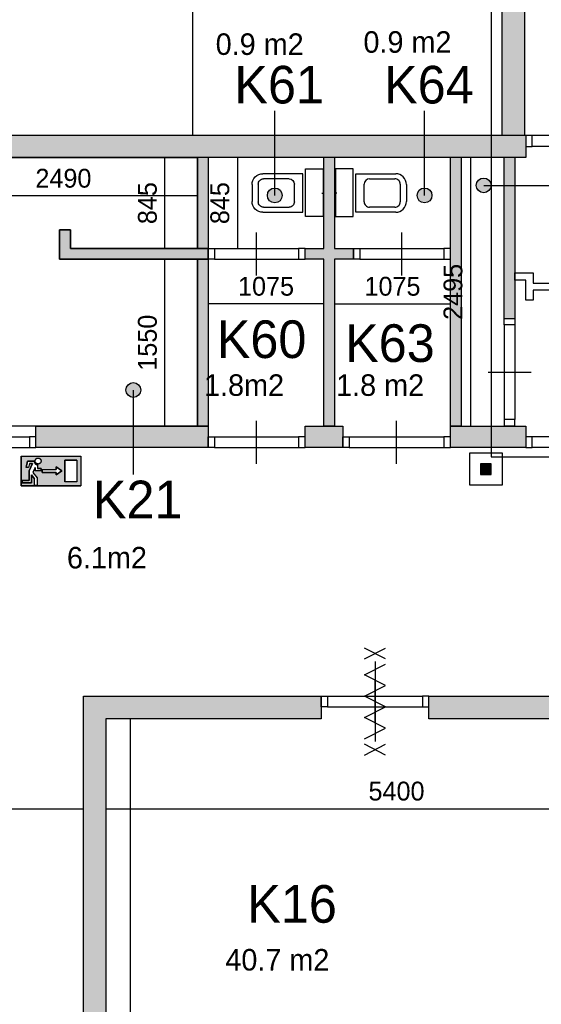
# Model space of a CAD drawing. Extents: x 319440 to 414317, y 3650 to 109188.
# Tile 35 of 46: x 358569 to 363415, y 85945 to 95096. Entities that reach past the tile are written whole.
import ezdxf

# ---------------------------------------------------------------- set-up
doc = ezdxf.new("R2010")
doc.units = 0
doc.header["$MEASUREMENT"] = 0
doc.header["$PDMODE"] = 35
doc.header["$PDSIZE"] = -0.5
doc.layers.get('0').update_dxf_attribs({"linetype": 'CONTINUOUS'})
doc.layers.get('DEFPOINTS').update_dxf_attribs({"linetype": 'CONTINUOUS'})
for name, color, linetype in [('AA$1A---_ARCEER', 252, 'CONTINUOUS'), ('AL00---_BRANDBEVEILIGING', 252, 'CONTINUOUS'), ('AL22----_BINNENWAND', 252, 'CONTINUOUS'), ('AL32----_BINNENKOZIJN', 252, 'CONTINUOUS'), ('AL74----_INRSANITAIR', 252, 'CONTINUOUS'), ('AM$1A---_MAATVOERING', 252, 'CONTINUOUS'), ('Brandweer', 252, 'CONTINUOUS'), ('brandweer NIEUW', 252, 'CONTINUOUS'), ('LAYER01', 252, 'CONTINUOUS'), ('M2', 252, 'CONTINUOUS'), ('OMPARTIMENTERING', 252, 'CONTINUOUS')]:
    doc.layers.add(name, color=color, linetype=linetype)
doc.styles.add('B-01', font='b-gbp')
doc.dimstyles.new('BBA_STAND', dxfattribs={"dimtxt": 175, "dimasz": 1, "dimexe": 1, "dimexo": 0.001, "dimgap": 75, "dimtad": 1, "dimdec": 0, "dimzin": 0, "dimdsep": 46, "dimtxsty": 'B-01', "dimblk": 'NONE', "dimblk1": 'NONE', "dimblk2": 'PIJL1', "dimcen": 1, "dimse1": 1, "dimse2": 1, "dimclrd": 256, "dimclre": 1, "dimclrt": 256, "dimadec": 0, "dimazin": 0, "dimtfac": 1, "dimtdec": 0, "dimtmove": 0, "dimatfit": 0, "dimldrblk": 'PIJL1', "dimfxl": 1, "dimtolj": 1, "dimtzin": 0, "dimarcsym": 0})

# ---------------------------------------------------------------- blocks, each defined once
blk = doc.blocks.new('*D28')
at = {"layer": 'AM$1A---_MAATVOERING', "lineweight": -2, "transparency": 16777216}
blk.add_line((360174, 101969), (360174, 94024), dxfattribs=at)
at = {"layer": 'DEFPOINTS', "color": 0, "transparency": 16777216}
for p in [(361153, 101969), (360174, 94024), (360439, 94024)]:
    blk.add_point(p, dxfattribs=at)
at = {"layer": 'AM$1A---_MAATVOERING', "transparency": 16777216, "insert": (360011.5, 97996.5), "char_height": 175, "attachment_point": 5, "rotation": 90, "style": 'B-01'}
blk.add_mtext('\\A1;7945', dxfattribs=at)
blk = doc.blocks.new('_None')
blk = doc.blocks.new('PIJL1')
at = {"color": 1, "linetype": 'ByBlock'}
blk.add_line((0, 82.6), (0, -82.6), dxfattribs=at)
blk.add_solid([(-100, 16.7), (-100, -16.7), (0, 0)], dxfattribs=at)
blk = doc.blocks.new('*D29')
at = {"layer": 'AM$1A---_MAATVOERING', "lineweight": -2, "transparency": 16777216}
blk.add_line((360220.4, 93459), (357730.4, 93459), dxfattribs=at)
at = {"layer": 'DEFPOINTS', "color": 0, "transparency": 16777216}
for p in [(357730.4, 94035), (360220.4, 94035), (357730.4, 93459)]:
    blk.add_point(p, dxfattribs=at)
at = {"layer": 'AM$1A---_MAATVOERING', "transparency": 16777216, "insert": (358975.4, 93621.5), "char_height": 175, "attachment_point": 5, "style": 'B-01'}
blk.add_mtext('\\A1;2490', dxfattribs=at)
blk = doc.blocks.new('*D30')
at = {"layer": 'AM$1A---_MAATVOERING', "lineweight": -2, "transparency": 16777216}
blk.add_line((359919, 91319), (359919, 92869), dxfattribs=at)
at = {"layer": 'DEFPOINTS', "color": 0, "transparency": 16777216}
for p in [(359919, 92869), (360046, 92869), (360046, 91319)]:
    blk.add_point(p, dxfattribs=at)
at = {"layer": 'AM$1A---_MAATVOERING', "transparency": 16777216, "insert": (359756.5, 92094), "char_height": 175, "attachment_point": 5, "rotation": 90, "style": 'B-01'}
blk.add_mtext('\\A1;1550', dxfattribs=at)
blk = doc.blocks.new('*D31')
at = {"layer": 'AM$1A---_MAATVOERING', "lineweight": -2, "transparency": 16777216}
blk.add_line((361395.4, 92455), (360320.4, 92455), dxfattribs=at)
at = {"layer": 'DEFPOINTS', "color": 0, "transparency": 16777216}
for p in [(360320.4, 92699), (361395.4, 92699), (360320.4, 92455)]:
    blk.add_point(p, dxfattribs=at)
at = {"layer": 'AM$1A---_MAATVOERING', "transparency": 16777216, "insert": (360857.9, 92617.5), "char_height": 175, "attachment_point": 5, "style": 'B-01'}
blk.add_mtext('\\A1;1075', dxfattribs=at)
blk = doc.blocks.new('*D32')
at = {"layer": 'AM$1A---_MAATVOERING', "lineweight": -2, "transparency": 16777216}
blk.add_line((360592, 93814), (360592, 92969), dxfattribs=at)
at = {"layer": 'DEFPOINTS', "color": 0, "transparency": 16777216}
for p in [(360673, 93814), (360592, 92969), (360673, 92969)]:
    blk.add_point(p, dxfattribs=at)
at = {"layer": 'AM$1A---_MAATVOERING', "transparency": 16777216, "insert": (360429.5, 93391.5), "char_height": 175, "attachment_point": 5, "rotation": 90, "style": 'B-01'}
blk.add_mtext('\\A1;845', dxfattribs=at)
blk = doc.blocks.new('*D33')
at = {"layer": 'AM$1A---_MAATVOERING', "lineweight": -2, "transparency": 16777216}
blk.add_line((361495.4, 92455), (362570.4, 92455), dxfattribs=at)
at = {"layer": 'DEFPOINTS', "color": 0, "transparency": 16777216}
for p in [(361495.4, 92626), (362570.4, 92626), (362570.4, 92455)]:
    blk.add_point(p, dxfattribs=at)
at = {"layer": 'AM$1A---_MAATVOERING', "transparency": 16777216, "insert": (362032.9, 92617.5), "char_height": 175, "attachment_point": 5, "style": 'B-01'}
blk.add_mtext('\\A1;1075', dxfattribs=at)
blk = doc.blocks.new('*D58')
at = {"layer": 'AM$1A---_MAATVOERING', "lineweight": -2, "transparency": 16777216}
blk.add_line((359370.4, 87763), (364770, 87763), dxfattribs=at)
at = {"layer": 'DEFPOINTS', "color": 0, "transparency": 16777216}
for p in [(364770, 87763), (359370.4, 87701), (364770, 87702.2)]:
    blk.add_point(p, dxfattribs=at)
at = {"layer": 'AM$1A---_MAATVOERING', "transparency": 16777216, "insert": (362070.2, 87925.5), "char_height": 175, "attachment_point": 5, "style": 'B-01'}
blk.add_mtext('\\A1;5400', dxfattribs=at)
blk = doc.blocks.new('*D59')
at = {"layer": 'AM$1A---_MAATVOERING', "lineweight": -2, "transparency": 16777216}
blk.add_line((357075.4, 87763), (359160.4, 87763), dxfattribs=at)
at = {"layer": 'DEFPOINTS', "color": 0, "transparency": 16777216}
for p in [(357075.4, 87763), (359160.4, 87763), (359160.4, 87763)]:
    blk.add_point(p, dxfattribs=at)
at = {"layer": 'AM$1A---_MAATVOERING', "transparency": 16777216, "insert": (358117.9, 87925.5), "char_height": 175, "attachment_point": 5, "style": 'B-01'}
blk.add_mtext('\\A1;2085', dxfattribs=at)
blk = doc.blocks.new('*D60')
at = {"layer": 'AM$1A---_MAATVOERING', "lineweight": -2, "transparency": 16777216}
blk.add_line((359597, 88599), (359597, 81059), dxfattribs=at)
at = {"layer": 'DEFPOINTS', "color": 0, "transparency": 16777216}
for p in [(359370.4, 88599), (359370.4, 81059), (359597, 81059)]:
    blk.add_point(p, dxfattribs=at)
at = {"layer": 'AM$1A---_MAATVOERING', "transparency": 16777216, "insert": (359434.5, 84829), "char_height": 175, "attachment_point": 5, "rotation": 90, "style": 'B-01'}
blk.add_mtext('\\A1;7540', dxfattribs=at)
blk = doc.blocks.new('*D34')
at = {"layer": 'AM$1A---_MAATVOERING', "lineweight": -2, "transparency": 16777216}
blk.add_line((362758, 93814), (362758, 91319), dxfattribs=at)
at = {"layer": 'DEFPOINTS', "color": 0, "transparency": 16777216}
for p in [(362794, 93814), (362758, 91319), (362794, 91319)]:
    blk.add_point(p, dxfattribs=at)
at = {"layer": 'AM$1A---_MAATVOERING', "transparency": 16777216, "insert": (362595.5, 92566.5), "char_height": 175, "attachment_point": 5, "rotation": 90, "style": 'B-01'}
blk.add_mtext('\\A1;2495', dxfattribs=at)
blk = doc.blocks.new('*D175')
at = {"layer": 'brandweer NIEUW', "lineweight": -2, "transparency": 16777216}
blk.add_line((359919, 92969), (359919, 93814), dxfattribs=at)
at = {"layer": 'DEFPOINTS', "color": 0, "transparency": 16777216}
for p in [(359919, 93814), (359923, 93814), (359923, 92969)]:
    blk.add_point(p, dxfattribs=at)
at = {"layer": 'brandweer NIEUW', "transparency": 16777216, "insert": (359756.5, 93391.5), "char_height": 175, "attachment_point": 5, "rotation": 90, "style": 'B-01'}
blk.add_mtext('\\A1;845', dxfattribs=at)

msp = doc.modelspace()

# ---------------------------------------------------------------- hatches: boundary and pattern name
at = {"layer": 'AA$1A---_ARCEER'}
for points in [[(363260.4, 94024), (363260.4, 98049), (363050.4, 98049), (363050.4, 97949.3), (363050.4, 94024)], [(358875.9, 94024), (351873, 94024), (351873, 93814), (357520.4, 93814), (357520.4, 93819), (357730.4, 93819), (357730.4, 93814), (358875.9, 93814)], [(360939.5, 94024), (358875.9, 94024), (358875.9, 93814), (360220.4, 93814), (360220.4, 93819), (360320.4, 93819), (360320.4, 93814), (360939.5, 93814)], [(360320.4, 92969), (360320.4, 93814), (360220.4, 93814), (360220.4, 92969)], [(361495.4, 91319), (361495.4, 92869), (361670.4, 92869), (361670.4, 92969), (361495.4, 92969), (361495.4, 93814), (361395.4, 93814), (361395.4, 92969), (361220.4, 92969), (361220.4, 92869), (361395.4, 92869), (361395.4, 91319)], [(362670.4, 91319), (362670.4, 93814), (362570.4, 93814), (362570.4, 91319)], [(363170.4, 93555.9), (363170.4, 93814), (363070.4, 93814), (363070.4, 93555.9)], [(363170.4, 93555.9), (363070.4, 93555.9), (363070.4, 92319), (363170.4, 92319)], [(359040.4, 92969), (359040.4, 93144), (358940.4, 93144), (358940.4, 92969), (358940.4, 92869), (360320.4, 92869), (360320.4, 92969)], [(360320.4, 91319), (360320.4, 92869), (360220.4, 92869), (360220.4, 91319)], [(360320.4, 91119), (360320.4, 91319), (360220.4, 91319), (358720.4, 91319), (358720.4, 91119)], [(361570.4, 91119), (361570.4, 91319), (361220.4, 91319), (361220.4, 91119)], [(363270.4, 91119), (363270.4, 91319), (362570.4, 91319), (362570.4, 91119)], [(364970.4, 80849), (364970.4, 81719), (364770.4, 81719), (364770.4, 81059), (359370.4, 81059), (359370.4, 88599), (361370.4, 88599), (361370.4, 88809), (359160.4, 88809), (359160.4, 80849), (359260.4, 80849)]]:
    msp.add_hatch(color=256, dxfattribs=at).paths.add_polyline_path(points)
h = msp.add_hatch(color=256, dxfattribs=at)
h.paths.add_polyline_path([(362330.5, 94024), (360939.5, 94024), (360939.5, 93814), (361395.4, 93814), (361395.4, 93819), (361495.4, 93819), (361495.4, 93814), (362330.5, 93814)])
h.paths.add_polyline_path([(362950.4, 94024), (362330.5, 94024), (362330.5, 93814), (362570.4, 93814), (362570.4, 93819), (362670.4, 93819), (362670.4, 93814), (362950.4, 93814)])
h.paths.add_polyline_path([(363270.4, 94019), (363050.4, 94019), (363050.4, 94024), (362950.4, 94024), (362950.4, 93814), (363070.4, 93814), (363070.4, 93819), (363170.4, 93819), (363170.4, 93814), (363270.4, 93814)])
msp.add_hatch(color=256, dxfattribs=at).paths.add_polyline_path([(364333.3, 88599), (364333.3, 88809), (362370.4, 88809), (362370.4, 88709.2), (362370.4, 88599)], flags=17)
at = {"layer": 'AL00---_BRANDBEVEILIGING'}
msp.add_hatch(color=256, dxfattribs=at).paths.add_polyline_path([(362850.6, 90869.4), (362950.6, 90869.4), (362950.6, 90969.4), (362850.6, 90969.4)])
at = {"layer": 'AM$1A---_MAATVOERING'}
msp.add_hatch(color=256, dxfattribs=at).paths.add_polyline_path([(364770.4, 88599), (364770.4, 88809), (362370.4, 88809), (362370.4, 88709.2), (362370.4, 88599)])
at = {"layer": 'Brandweer'}
h = msp.add_hatch(color=256, dxfattribs=at)
h.paths.add_polyline_path([(359137.7, 90763.2), (359137.7, 91040.6), (358582.8, 91040.6), (358582.8, 90763.2)])
h.paths.add_polyline_path([(358906.5, 90864.9), (358906.5, 90888.1), (358777, 90888.1), (358777, 90915.8), (358906.5, 90915.8), (358906.5, 90938.9), (358962, 90901.9)], flags=16)
h.paths.add_polyline_path([(358989.7, 91003.7), (359100.7, 91003.7), (359100.7, 90800.2), (358989.7, 90800.2)], flags=16)
h.paths.add_polyline_path([(358767.8, 90901.9), (358712.3, 90901.9), (358712.3, 90935.5), (358690.9, 90888.4), (358730.8, 90837.2), (358730.8, 90767.8), (358707.6, 90767.8), (358707.6, 90829.3), (358679.9, 90864.9), (358679.9, 90791), (358592, 90791), (358592, 90814.1), (358656.8, 90814.1), (358656.8, 90902.9), (358687.9, 90971.3), (358661, 90971.3), (358651.7, 90934.3), (358627.9, 90934.3), (358642.9, 90994.4), (358703.9, 90994.4), (358704.5, 90987.9), (358704.6, 90987.6), (358707.9, 90978), (358708.1, 90977.6), (358711.4, 90972.4), (358711.8, 90972), (358714.9, 90968.4), (358715.2, 90968.2), (358720.9, 90963.8), (358721.5, 90963.4), (358727.1, 90960.7), (358728.6, 90960.2), (358731.9, 90959.2), (358733.4, 90958.9), (358733.8, 90958.8), (358734.2, 90958.8), (358734.6, 90958.7), (358735, 90958.6), (358735.4, 90958.6), (358735.4, 90925), (358767.8, 90925)], flags=16)
h.paths.add_polyline_path([(358729.4, 90968.7), (358725.7, 90970.6), (358725.4, 90970.8), (358722.4, 90972.9), (358722.2, 90973), (358719.4, 90975.7), (358716.9, 90978.9), (358715.9, 90980.7), (358715.5, 90981.4), (358713.8, 90985), (358712.7, 90989.1), (358712.7, 90989), (358712.5, 90991), (358712.3, 90991.9), (358712.2, 90995.8), (358712.7, 90999.8), (358713.9, 91003.9), (358713.8, 91003.8), (358715.5, 91007.6), (358715.7, 91007.9), (358717.7, 91011), (358718.7, 91012.1), (358718.7, 91012.2), (358718.6, 91012.1), (358718.7, 91012.2), (358720.4, 91014.2), (358720.8, 91014.5), (358723.4, 91016.7), (358724.7, 91017.6), (358724.9, 91017.7), (358724.7, 91017.6), (358724.8, 91017.6), (358726.9, 91018.9), (358728.6, 91019.7), (358729.2, 91020), (358728.8, 91019.8), (358731.9, 91021), (358734.3, 91021.5), (358734.8, 91021.7), (358738.6, 91022.2), (358742.7, 91022.1), (358746.8, 91021.4), (358750.7, 91020.1), (358752, 91019.4), (358752.1, 91019.4), (358751.9, 91019.5), (358752.1, 91019.4), (358754.3, 91018.3), (358757.7, 91015.9), (358758.8, 91014.8), (358759.4, 91014.3), (358759.2, 91014.5), (358759.6, 91014), (358760.6, 91013.1), (358761.9, 91011.5), (358762.4, 91010.9), (358764.5, 91007.5), (358766.2, 91003.8), (358767.3, 90999.9), (358767.5, 90997.9), (358767.6, 90997.4), (358767.6, 90997.8), (358767.8, 90994.4), (358767.8, 90994.4), (358767.5, 90990.3), (358766.6, 90986.4), (358765.9, 90984.5), (358765.8, 90983.9), (358765.9, 90984.4), (358764.5, 90981.3), (358762.3, 90977.8), (358761.3, 90976.6), (358761.2, 90976.5), (358761.3, 90976.6), (358761.2, 90976.5), (358759.7, 90974.7), (358756.6, 90972.1), (358753.1, 90969.9), (358749.4, 90968.2), (358745.4, 90967.1), (358741.4, 90966.6), (358737.3, 90966.7), (358733.2, 90967.4), (358733.1, 90967.5)], flags=16)
at = {"layer": 'LAYER01'}
for points in [[(362880.2, 93487.2, 1), (362880.2, 93624.7, 1)], [(360939.5, 93394, 1), (360939.5, 93531.6, 1)], [(362330.5, 93394, 1), (362330.5, 93531.6, 1)], [(359624.9, 91585.7, 1), (359624.9, 91723.3, 1)]]:
    msp.add_hatch(color=256, dxfattribs=at).paths.add_polyline_path(points)

# ---------------------------------------------------------------- linework, layer by layer
at = {"layer": 'AA$1A---_ARCEER'}
msp.add_lwpolyline([(357730.4, 93814), (360220.4, 93814), (360220.4, 92969), (359040.4, 92969), (359040.4, 93144), (358940.4, 93144), (358940.4, 92869), (360220.4, 92869), (360220.4, 91319), (357730.4, 91319), (357730.4, 93814)], dxfattribs=at)
at = {"layer": 'AL00---_BRANDBEVEILIGING'}
msp.add_lwpolyline([(362750.6, 90769.5), (362750.6, 91069.4), (363050.6, 91069.4), (363050.6, 90769.4), (362750.6, 90769.4)], dxfattribs=at)
msp.add_lwpolyline([(362850.6, 90869.4), (362950.6, 90869.4), (362950.6, 90969.4), (362850.6, 90969.4)], close=True, dxfattribs=at)
at = {"layer": 'AL22----_BINNENWAND'}
for points in [[(363050.4, 94019), (363050.4, 98049)], [(363260.4, 98049), (363260.4, 94019)], [(351873, 94024), (363270.4, 94024)], [(363260.4, 94019), (363050.4, 94019)], [(363270.4, 94024), (363270.4, 93814)], [(363270.4, 93814), (351873, 93814)], [(360220.4, 93819), (360320.4, 93819)], [(360220.4, 92969), (360220.4, 93819)], [(360320.4, 93819), (360320.4, 92969)], [(361395.4, 93819), (361495.4, 93819)], [(361395.4, 92969), (361395.4, 93819)], [(361495.4, 93819), (361495.4, 92969)], [(362570.4, 91319), (362570.4, 93819)], [(362570.4, 93819), (362670.4, 93819)], [(362670.4, 93819), (362670.4, 91319)], [(363070.4, 92319), (363070.4, 93819)], [(363070.4, 93819), (363170.4, 93819)], [(363170.4, 93819), (363170.4, 92319)], [(358940.4, 93144), (359040.4, 93144)], [(358940.4, 92969), (358940.4, 93144)], [(359040.4, 93144), (359040.4, 92969)], [(358940.4, 92869), (358940.4, 92969)], [(358940.4, 92969), (358940.4, 92969)], [(359040.4, 92969), (360320.4, 92969)], [(360320.4, 92969), (360220.4, 92969)], [(360320.4, 92969), (360320.4, 92869)], [(361220.4, 92869), (361220.4, 92969)], [(361220.4, 92969), (361395.4, 92969)], [(361495.4, 92969), (361670.4, 92969)], [(361670.4, 92969), (361670.4, 92869)], [(358940.4, 92869), (358940.4, 92869)], [(360320.4, 92869), (358940.4, 92869)], [(360220.4, 91319), (360220.4, 92869)], [(360220.4, 92869), (360320.4, 92869)], [(360320.4, 92869), (360320.4, 91319)], [(361395.4, 92869), (361220.4, 92869)], [(361395.4, 91319), (361395.4, 92869)], [(361495.4, 92869), (361495.4, 91319)], [(361670.4, 92869), (361495.4, 92869)], [(363070.4, 92319), (363170.4, 92319)], [(358720.4, 91119), (358720.4, 91319)], [(358720.4, 91319), (360320.4, 91319)], [(360320.4, 91319), (360220.4, 91319)], [(360320.4, 91319), (360320.4, 91119)], [(361220.4, 91319), (361570.4, 91319)], [(361220.4, 91119), (361220.4, 91319)], [(361495.4, 91319), (361395.4, 91319)], [(361570.4, 91319), (361570.4, 91119)], [(362570.4, 91319), (363270.4, 91319)], [(362670.4, 91319), (362570.4, 91319)], [(362570.4, 91119), (362570.4, 91319)], [(363170.4, 91319), (363070.4, 91319)], [(363270.4, 91319), (363270.4, 91119)], [(360320.4, 91119), (358720.4, 91119)], [(361570.4, 91119), (361220.4, 91119)], [(363270.4, 91119), (362570.4, 91119)], [(359160.4, 88809), (361370.4, 88809)], [(359160.4, 80849), (359160.4, 88809)], [(361370.4, 88809), (361370.4, 88599)], [(362370.4, 88809), (364770.4, 88809)], [(362370.4, 88599), (362370.4, 88809)], [(361370.4, 88599), (359370.4, 88599)], [(359370.4, 88599), (359370.4, 81059)], [(364770.4, 88599), (362370.4, 88599)]]:
    msp.add_lwpolyline(points, dxfattribs=at)
at = {"layer": 'AL32----_BINNENKOZIJN'}
for points in [[(363270.4, 93919), (363330.1, 93919), (363330.1, 94018.8), (363270.4, 94018.8)], [(360320.4, 92969), (360380.4, 92969), (360380.4, 92869), (360320.4, 92869)], [(361220.4, 92969), (361160.6, 92969), (361160.6, 92869.3), (361220.4, 92869.3)], [(361670.4, 92969), (361730.4, 92969), (361730.4, 92869), (361670.4, 92869)], [(362570.4, 92969), (362510.6, 92969), (362510.6, 92869.3), (362570.4, 92869.3)], [(363170.4, 92319), (363170.4, 92259), (363070.4, 92259), (363070.4, 92319)], [(363170.4, 91319), (363170.4, 91378.8), (363070.6, 91378.8), (363070.6, 91319)], [(358720.4, 91219), (358660.6, 91219), (358660.6, 91119.3), (358720.4, 91119.3)], [(360320.4, 91219), (360380.4, 91219), (360380.4, 91119), (360320.4, 91119)], [(361220.4, 91219), (361160.6, 91219), (361160.6, 91119.3), (361220.4, 91119.3)], [(361570.4, 91219), (361630.4, 91219), (361630.4, 91119), (361570.4, 91119)], [(362570.4, 91219), (362510.6, 91219), (362510.6, 91119.3), (362570.4, 91119.3)], [(363270.4, 91119), (363330.1, 91119), (363330.1, 91218.8), (363270.4, 91218.8)], [(361370.4, 88809), (361430.4, 88809), (361430.4, 88709), (361370.4, 88709)], [(362370.4, 88809), (362310.6, 88809), (362310.6, 88709.2), (362370.4, 88709.2)]]:
    msp.add_lwpolyline(points, close=True, dxfattribs=at)
for points in [[(364310.4, 94019), (363330.1, 94018.8)], [(364310.4, 93919), (363330.1, 93919)], [(360770.5, 92719), (360770.5, 92919), (360770.5, 93119)], [(362120.5, 92719), (362120.5, 92919), (362120.5, 93119)], [(360380.4, 92969), (361160.6, 92969)], [(361730.4, 92969), (362510.6, 92969)], [(360380.4, 92869), (361160.6, 92869.3)], [(361730.4, 92869), (362510.6, 92869.3)], [(363070.4, 92259), (363070.6, 91378.8)], [(363170.4, 92259), (363170.4, 91378.8)], [(362920.4, 91818.9), (363120.4, 91818.9), (363320.4, 91818.9)], [(360770.5, 90969), (360770.5, 91169), (360770.5, 91369)], [(362070.5, 90969), (362070.5, 91169), (362070.5, 91369)], [(357880.4, 91219), (358660.6, 91219)], [(360380.4, 91219), (361160.6, 91219)], [(361630.4, 91219), (362510.6, 91219)], [(364310.4, 91219), (363330.1, 91218.8)], [(357880.4, 91119), (358660.6, 91119.3)], [(360380.4, 91119), (361160.6, 91119.3)], [(361630.4, 91119), (362510.6, 91119.3)], [(364310.4, 91119), (363330.1, 91119)], [(361870.5, 88559), (361870.5, 88759), (361870.5, 88959)], [(361430.4, 88809), (362310.6, 88809)], [(361430.4, 88709), (362310.6, 88709.2)]]:
    msp.add_lwpolyline(points, dxfattribs=at)
at = {"layer": 'AL74----_INRSANITAIR'}
for points in [[(361223.4, 93267.3), (361223.4, 93711.3), (361388.4, 93711.3), (361388.4, 93267.3)], [(361667.4, 93267.3), (361667.4, 93711.3), (361502.4, 93711.3), (361502.4, 93267.3)]]:
    msp.add_lwpolyline(points, close=True, dxfattribs=at)
for points in [[(360728.4, 93564.3, -0.414214), (360828.4, 93664.3)], [(362162.4, 93564.3, 0.414214), (362062.4, 93664.3)], [(360785.4, 93567.3, -0.414214), (360835.4, 93617.3)], [(361071.4, 93617.3, -0.414213), (361121.4, 93567.3)], [(361819.4, 93617.3, 0.414213), (361769.4, 93567.3)], [(362105.4, 93567.3, 0.414214), (362055.4, 93617.3)], [(360828.4, 93306.3, -0.414214), (360728.4, 93406.3)], [(360835.4, 93353.3, -0.414214), (360785.4, 93403.3)], [(361121.4, 93403.3, -0.414214), (361071.4, 93353.3)], [(361769.4, 93403.3, 0.414214), (361819.4, 93353.3)], [(362055.4, 93353.3, 0.414214), (362105.4, 93403.3)], [(362062.4, 93306.3, 0.414214), (362162.4, 93406.3)]]:
    msp.add_lwpolyline(points, format="xyb", dxfattribs=at)
for points in [[(361198.4, 93306.3), (361198.4, 93664.3), (360828.4, 93664.3)], [(361692.4, 93306.3), (361692.4, 93664.3), (362062.4, 93664.3)], [(360728.4, 93564.3), (360728.4, 93406.3)], [(360785.4, 93567.3), (360785.4, 93403.3)], [(361071.4, 93617.3), (360835.4, 93617.3)], [(361121.4, 93403.3), (361121.4, 93567.3)], [(361769.4, 93403.3), (361769.4, 93567.3)], [(361819.4, 93617.3), (362055.4, 93617.3)], [(362105.4, 93567.3), (362105.4, 93403.3)], [(362162.4, 93564.3), (362162.4, 93406.3)], [(361375.4, 93485.3), (361395.4, 93485.3)], [(361515.4, 93485.3), (361495.4, 93485.3)], [(360835.4, 93353.3), (361071.4, 93353.3)], [(362055.4, 93353.3), (361819.4, 93353.3)], [(360828.4, 93306.3), (361198.4, 93306.3)], [(362062.4, 93306.3), (361692.4, 93306.3)]]:
    msp.add_lwpolyline(points, dxfattribs=at)
at = {"layer": 'Brandweer'}
for p, q in [((358582.8, 91040.6, 2600), (359137.7, 91040.6, 2600)), ((358582.8, 91040.6, 2600), (358582.8, 90763.2, 2600)), ((358642.9, 90994.4, 2600), (358627.9, 90934.3, 2600)), ((358703.9, 90994.4, 2600), (358642.9, 90994.4, 2600)), ((358661, 90971.3, 2600), (358651.7, 90934.3, 2600)), ((358687.9, 90971.3, 2600), (358656.8, 90902.9, 2600)), ((358661, 90971.3, 2600), (358687.9, 90971.3, 2600)), ((359100.7, 91003.7, 2600), (358989.7, 91003.7, 2600)), ((358989.7, 91003.7, 2600), (358989.7, 90800.2, 2600)), ((359100.7, 91003.7, 2600), (359100.7, 90800.2, 2600)), ((359137.7, 91040.6, 2600), (359137.7, 90763.2, 2600)), ((358651.7, 90934.3, 2600), (358627.9, 90934.3, 2600)), ((358656.8, 90902.9, 2600), (358656.8, 90814.1, 2600)), ((358690.7, 90888.6, 2600), (358730.8, 90837.2, 2600)), ((358712.3, 90935.5, 2600), (358690.9, 90888.4, 2600)), ((358712.3, 90935.5, 2600), (358712.3, 90901.9, 2600)), ((358767.8, 90901.9, 2600), (358712.3, 90901.9, 2600)), ((358735.4, 90958.6, 2600), (358735.4, 90925, 2600)), ((358767.8, 90925, 2600), (358735.4, 90925, 2600)), ((358767.8, 90901.9, 2600), (358767.8, 90925, 2600)), ((358777, 90915.8, 2600), (358777, 90888.1, 2600)), ((358777, 90915.8, 2600), (358906.5, 90915.8, 2600)), ((358777, 90888.1, 2600), (358906.5, 90888.1, 2600)), ((358962, 90901.9, 2600), (358906.5, 90938.9, 2600)), ((358906.5, 90938.9, 2600), (358906.5, 90915.8, 2600)), ((358906.5, 90864.9, 2600), (358962, 90901.9, 2600)), ((358906.5, 90888.1, 2600), (358906.5, 90864.9, 2600)), ((358656.8, 90814.1, 2600), (358592, 90814.1, 2600)), ((358592, 90814.1, 2600), (358592, 90791, 2600)), ((358592, 90791, 2600), (358679.9, 90791, 2600)), ((358679.9, 90864.9, 2600), (358707.6, 90829.3, 2600)), ((358679.9, 90791, 2600), (358679.9, 90864.9, 2600)), ((358707.6, 90767.8, 2600), (358707.6, 90829.3, 2600)), ((358730.8, 90837.2, 2600), (358730.8, 90767.8, 2600)), ((359100.7, 90800.2, 2600), (358989.7, 90800.2, 2600)), ((358582.8, 90763.2, 2600), (359137.7, 90763.2, 2600)), ((358730.8, 90767.8, 2600), (358707.6, 90767.8, 2600))]:
    msp.add_line(p, q, dxfattribs=at)
msp.add_lwpolyline([(363170.4, 92676.6), (363170.4, 92742), (363338.7, 92742), (363338.7, 92648.5), (363600.5, 92648.5), (363600.5, 92583.1), (363338.7, 92583.1), (363338.7, 92489.6), (363273.2, 92489.6), (363273.2, 92676.6)], close=True, dxfattribs=at)
at = {"layer": 'Brandweer', "elevation": 2600}
for points in [[(358582.8, 90763.2), (358582.8, 91040.6), (359137.7, 91040.6), (359137.7, 90763.2), (358582.8, 90763.2)], [(358592, 90791), (358592, 90814.1), (358656.8, 90814.1), (358656.8, 90902.9), (358687.9, 90971.3), (358661, 90971.3), (358651.7, 90934.3), (358627.9, 90934.3), (358642.9, 90994.4), (358703.9, 90994.4), (358704.4, 90988.6), (358704.9, 90986.1), (358705.6, 90983.5), (358706.6, 90980.8), (358708.2, 90977.3), (358709.8, 90974.6), (358711.1, 90972.7), (358713, 90970.4), (358714.9, 90968.5), (358717.7, 90966), (358720.4, 90964.1), (358723.4, 90962.3), (358726.4, 90961), (358730.5, 90959.6), (358733.4, 90958.9), (358735.4, 90958.2), (358735.4, 90925), (358767.8, 90925), (358767.8, 90901.9), (358712.3, 90901.9), (358712.3, 90935.5), (358690.9, 90888.4), (358730.8, 90837.2), (358730.8, 90767.8), (358707.6, 90767.8), (358707.6, 90829.3), (358679.9, 90864.9), (358679.9, 90791), (358592, 90791)], [(358703.9, 90994.4), (358703.9, 90994), (358703.9, 90993.6), (358703.9, 90993.2), (358703.9, 90992.8), (358704, 90992.4), (358704, 90992), (358704, 90991.6), (358704, 90991.2), (358704.1, 90990.7), (358704.1, 90990.3), (358704.2, 90989.9), (358704.2, 90989.5), (358704.3, 90989.1), (358704.3, 90988.7), (358704.4, 90988.3), (358704.5, 90987.9), (358704.6, 90987.5), (358704.6, 90987.1), (358704.7, 90986.7), (358704.8, 90986.3), (358704.9, 90985.9), (358705, 90985.5), (358705.1, 90985.2), (358705.2, 90984.8), (358705.3, 90984.4), (358705.4, 90984), (358705.6, 90983.6), (358705.7, 90983.2), (358705.8, 90982.8), (358705.9, 90982.4), (358706.1, 90982), (358706.2, 90981.7), (358706.4, 90981.3), (358706.5, 90980.9), (358706.7, 90980.5), (358706.8, 90980.2), (358707, 90979.8), (358707.2, 90979.4), (358707.3, 90979), (358707.5, 90978.7), (358707.7, 90978.3), (358707.9, 90977.9), (358708.1, 90977.6), (358708.2, 90977.2), (358708.4, 90976.9), (358708.6, 90976.5), (358708.8, 90976.2), (358709.1, 90975.8), (358709.3, 90975.5), (358709.5, 90975.1), (358709.7, 90974.8), (358709.9, 90974.4), (358710.1, 90974.1), (358710.4, 90973.8), (358710.6, 90973.4), (358710.9, 90973.1), (358711.1, 90972.8), (358711.3, 90972.4), (358711.6, 90972.1), (358711.8, 90971.8), (358712.1, 90971.5), (358712.4, 90971.2), (358712.6, 90970.9), (358712.9, 90970.6), (358713.2, 90970.3), (358713.4, 90970), (358713.7, 90969.7), (358714, 90969.4), (358714.3, 90969.1), (358714.6, 90968.8), (358714.8, 90968.5), (358715.1, 90968.2), (358715.4, 90967.9), (358715.7, 90967.7), (358716, 90967.4), (358716.3, 90967.1), (358716.7, 90966.9), (358717, 90966.6), (358717.3, 90966.3), (358717.6, 90966.1), (358717.9, 90965.8), (358718.2, 90965.6), (358718.6, 90965.3), (358718.9, 90965.1), (358719.2, 90964.9), (358719.6, 90964.6), (358719.9, 90964.4), (358720.2, 90964.2), (358720.6, 90964), (358720.9, 90963.7), (358721.3, 90963.5), (358721.6, 90963.3), (358722, 90963.1), (358722.3, 90962.9), (358722.7, 90962.7), (358723, 90962.5), (358723.4, 90962.3), (358723.8, 90962.1), (358724.1, 90962), (358724.5, 90961.8), (358724.9, 90961.6), (358725.2, 90961.5), (358725.6, 90961.3), (358726, 90961.1), (358726.4, 90961), (358726.7, 90960.8), (358727.1, 90960.7), (358727.5, 90960.5), (358727.9, 90960.4), (358728.3, 90960.3), (358728.7, 90960.1), (358729, 90960), (358729.4, 90959.9), (358729.8, 90959.8), (358730.2, 90959.6), (358730.6, 90959.5), (358731, 90959.4), (358731.4, 90959.3), (358731.8, 90959.2), (358732.2, 90959.2), (358732.6, 90959.1), (358733, 90959), (358733.4, 90958.9), (358733.8, 90958.8), (358734.2, 90958.8), (358734.6, 90958.7), (358735, 90958.6), (358735.4, 90958.6)], [(358759.6, 91014), (358760.6, 91013), (358761.5, 91012), (358762.3, 91010.9), (358763.1, 91009.8), (358763.8, 91008.7), (358764.5, 91007.5), (358765.1, 91006.3), (358765.6, 91005), (358766.1, 91003.8), (358766.6, 91002.5), (358766.9, 91001.1), (358767.2, 90999.8), (358767.5, 90998.5), (358767.6, 90997.1), (358767.7, 90995.8), (358767.8, 90994.4), (358767.7, 90993), (358767.6, 90991.7), (358767.5, 90990.3), (358767.2, 90989), (358766.9, 90987.7), (358766.6, 90986.4), (358766.1, 90985.1), (358765.6, 90983.8), (358765.1, 90982.5), (358764.5, 90981.3), (358763.8, 90980.1), (358763.1, 90979), (358762.3, 90977.9), (358761.5, 90976.8), (358760.6, 90975.8), (358759.6, 90974.8), (358758.6, 90973.8), (358757.6, 90973), (358756.5, 90972.1), (358755.4, 90971.3), (358754.3, 90970.6), (358753.1, 90969.9), (358751.9, 90969.3), (358750.6, 90968.8), (358749.4, 90968.3), (358748.1, 90967.9), (358746.8, 90967.5), (358745.4, 90967.2), (358744.1, 90967), (358742.7, 90966.8), (358741.4, 90966.7), (358740, 90966.7), (358738.6, 90966.7), (358737.3, 90966.8), (358735.9, 90967), (358734.6, 90967.2), (358733.3, 90967.5), (358732, 90967.9), (358730.7, 90968.3), (358729.4, 90968.8), (358728.2, 90969.3), (358726.9, 90969.9), (358725.7, 90970.6), (358724.6, 90971.3), (358723.5, 90972.1), (358722.4, 90973), (358721.4, 90973.8), (358720.4, 90974.8), (358719.5, 90975.8), (358718.6, 90976.8), (358717.7, 90977.9), (358716.9, 90979), (358716.2, 90980.1), (358715.5, 90981.3), (358714.9, 90982.5), (358714.4, 90983.8), (358713.9, 90985.1), (358713.5, 90986.4), (358713.1, 90987.7), (358712.8, 90989), (358712.6, 90990.3), (358712.4, 90991.7), (358712.3, 90993), (358712.3, 90994.4), (358712.3, 90995.8), (358712.4, 90997.1), (358712.6, 90998.5), (358712.8, 90999.8), (358713.1, 91001.1), (358713.5, 91002.5), (358713.9, 91003.8), (358714.4, 91005), (358714.9, 91006.3), (358715.5, 91007.5), (358716.2, 91008.7), (358716.9, 91009.8), (358717.7, 91010.9), (358718.6, 91012), (358719.5, 91013), (358720.4, 91014), (358721.4, 91015), (358722.4, 91015.9), (358723.5, 91016.7), (358724.6, 91017.5), (358725.7, 91018.2), (358726.9, 91018.9), (358728.1, 91019.5), (358729.4, 91020), (358730.7, 91020.5), (358732, 91021), (358733.3, 91021.3), (358734.6, 91021.6), (358735.9, 91021.9), (358737.3, 91022), (358738.6, 91022.1), (358740, 91022.2), (358741.4, 91022.1), (358742.7, 91022), (358744.1, 91021.9), (358745.4, 91021.6), (358746.8, 91021.3), (358748.1, 91021), (358749.4, 91020.5), (358750.6, 91020), (358751.9, 91019.5), (358753.1, 91018.9), (358754.3, 91018.2), (358755.4, 91017.5), (358756.5, 91016.7), (358757.6, 91015.9), (358758.6, 91015), (358759.6, 91014)], [(358712.6, 90998.5), (358713.7, 91003.1), (358716, 91008.3), (358718.7, 91012.1), (358721, 91014.7), (358724.8, 91017.6), (358728.7, 91019.7), (358734.3, 91021.6), (358741.7, 91022.1), (358747.9, 91021), (358752, 91019.4), (358754.1, 91018.3), (358756.7, 91016.6), (358758.9, 91014.8), (358762, 91011.4), (358764.3, 91007.8), (358766.2, 91003.5), (358767.6, 90997.8), (358767.7, 90993.5), (358767.4, 90990), (358765.9, 90984.4), (358764.2, 90980.9), (358761.3, 90976.6), (358756.9, 90972.4), (358754.1, 90970.5), (358749.6, 90968.4), (358745.3, 90967.2), (358738.6, 90966.7), (358732.5, 90967.7), (358728.3, 90969.3), (358725, 90971.1), (358721.8, 90973.4), (358718.5, 90976.9), (358715.8, 90980.8), (358714.3, 90984.1), (358712.9, 90988.3), (358712.5, 90991.1), (358712.3, 90995.7), (358712.6, 90998.5)], [(358989.7, 90800.2), (358989.7, 91003.7), (359100.7, 91003.7), (359100.7, 90800.2), (358989.7, 90800.2)], [(358777, 90888.1), (358777, 90915.8), (358906.5, 90915.8), (358906.5, 90938.9), (358962, 90901.9), (358906.5, 90864.9), (358906.5, 90888.1), (358777, 90888.1)]]:
    msp.add_lwpolyline(points, dxfattribs=at)
msp.add_lwpolyline([(358703.9, 90994.4), (358704.5, 90987.7), (358708, 90977.8), (358711.5, 90972.3), (358715, 90968.4), (358721.1, 90963.6), (358727.5, 90960.5), (358732.4, 90959.1), (358735.4, 90958.2), (358735.4, 90925), (358767.8, 90925), (358767.8, 90901.9), (358712.3, 90901.9), (358712.3, 90935.5), (358690.9, 90888.4), (358730.8, 90837.2), (358730.8, 90767.8), (358707.6, 90767.8), (358707.6, 90829.3), (358679.9, 90864.9), (358679.9, 90791), (358592, 90791), (358592, 90814.1), (358656.8, 90814.1), (358656.8, 90902.9), (358687.9, 90971.3), (358661, 90971.3), (358651.7, 90934.3), (358627.9, 90934.3), (358642.9, 90994.4)], close=True, dxfattribs=at)
at = {"layer": 'Brandweer'}
for points in [[(361967.3, 89156.5), (361773.8, 89256.5)], [(361773.8, 89156.5), (361967.3, 89256.5)], [(361773.8, 88412.5), (361967.3, 88511.5), (361773.8, 88610.5), (361967.3, 88709.5), (361773.8, 88808.5), (361967.3, 88907.5), (361773.8, 89006.5), (361967.3, 89105.5)], [(361870.5, 89131.5), (361870.5, 88386.5)], [(361870.5, 89131.5), (361870.5, 88386.5)], [(361967.3, 88261.5), (361773.8, 88361.5)], [(361773.8, 88261.5), (361967.3, 88361.5)]]:
    msp.add_lwpolyline(points, dxfattribs=at)
at = {"layer": 'LAYER01'}
for p, q in [((360939.5, 93462.8), (360939.5, 94248.1)), ((362330.5, 93462.8), (362330.5, 94248.1)), ((362880.2, 93555.9), (363518.4, 93555.9)), ((359624.9, 91654.5), (359624.9, 90869.2))]:
    msp.add_line(p, q, dxfattribs=at)
for centre in [(362880.2, 93555.9), (360939.5, 93462.8), (362330.5, 93462.8), (359624.9, 91654.5)]:
    msp.add_circle(centre, 68.8, dxfattribs=at)
at = {"layer": 'OMPARTIMENTERING', "ltscale": 800}
msp.add_lwpolyline([(361540.4, 101969), (361540.4, 97739), (362950.4, 97739), (362950.4, 91034), (365220.4, 91034), (368310, 91034), (368310, 94119), (365220.4, 94119), (365220.4, 101969)], dxfattribs=at)

# ---------------------------------------------------------------- texts
at = {"layer": 'LAYER01', "style": 'B-01'}
for s, p in [('K61', (360563.5, 94317.4)), ('K64', (361954.5, 94317.4)), ('K60', (360400.1, 91951.5)), ('K63', (361592.4, 91915)), ('K21', (359248.9, 90462.1)), ('K16', (360683.4, 86703))]:
    msp.add_text(s, height=350, rotation=0, dxfattribs=at).set_placement(p)
at = {"layer": 'M2', "char_height": 200, "width": 1805, "attachment_point": 1, "style": 'B-01'}
for s, insert in [('0.9 m2', (361763, 94989)), ('0.9 m2', (360390, 94969)), ('1.8m2', (360282, 91800)), ('1.8 m2', (361509, 91800)), ('6.1m2', (359008, 90196)), ('40.7 m2', (360480, 86459))]:
    msp.add_mtext(s, dxfattribs=dict(at, insert=insert))

# ---------------------------------------------------------------- dimensions: what is measured, and where the dimension line sits
at = {"layer": 'AM$1A---_MAATVOERING'}
for base, p1, p2, picture, middle in [((360174, 94024), (361153, 101969), (360439, 94024), '*D28', (360011.5, 97996.5)), ((360592, 92969), (360673, 93814), (360673, 92969), '*D32', (360429.5, 93391.5)), ((362758, 91319), (362794, 93814), (362794, 91319), '*D34', (362595.5, 92566.5)), ((359919, 92869), (360046, 91319), (360046, 92869), '*D30', (359756.5, 92094)), ((359597, 81059), (359370.4, 88599), (359370.4, 81059), '*D60', (359434.5, 84829))]:
    dim = msp.add_linear_dim(base=base, p1=p1, p2=p2, angle=270, dimstyle='BBA_STAND', dxfattribs=at)
    dim.commit()
    dim.dimension.update_dxf_attribs({"geometry": picture, "text_midpoint": middle})
for base, p1, p2, picture, middle in [((357730.4, 93459), (360220.4, 94035), (357730.4, 94035), '*D29', (358975.4, 93621.5)), ((360320.4, 92455), (361395.4, 92699), (360320.4, 92699), '*D31', (360857.9, 92617.5)), ((362570.4, 92455), (361495.4, 92626), (362570.4, 92626), '*D33', (362032.9, 92617.5)), ((359160.4, 87763), (357075.4, 87763), (359160.4, 87763), '*D59', (358117.9, 87925.5)), ((364770, 87763), (359370.4, 87701), (364770, 87702.2), '*D58', (362070.2, 87925.5))]:
    dim = msp.add_linear_dim(base=base, p1=p1, p2=p2, dimstyle='BBA_STAND', dxfattribs=at)
    dim.commit()
    dim.dimension.update_dxf_attribs({"geometry": picture, "text_midpoint": middle})
at = {"layer": 'brandweer NIEUW'}
dim = msp.add_linear_dim(base=(359919, 93814), p1=(359923, 92969), p2=(359923, 93814), angle=270, dimstyle='BBA_STAND', override={"dimtmove": 1}, dxfattribs=at)
dim.commit()
dim.dimension.update_dxf_attribs({"geometry": '*D175', "text_midpoint": (359756.5, 93391.5)})

doc.saveas('drawing.dxf')
